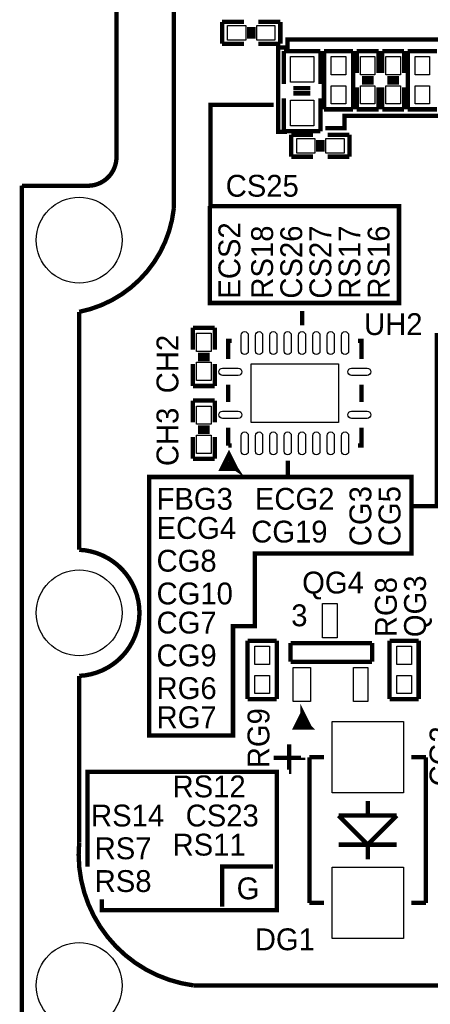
# Model space of a CAD drawing. Extents: x -225 to 585, y -158 to 406.
# Tile 4 of 39: x 0 to 14, y 27 to 61. Entities that reach past the tile are written whole.
import ezdxf

# ---------------------------------------------------------------- set-up
doc = ezdxf.new("R2010")
doc.units = 0
for name, color, linetype in [('BOARD_GEOMETRY_OUTLINE', 3, 'CONTINUOUS'), ('BOARD_GEOMETRY_SILKSCREEN_TOP', 1, 'CONTINUOUS'), ('PACKAGE_GEOMETRY_SILKSCREEN_TOP', 4, 'CONTINUOUS'), ('PIN_TOP', 5, 'CONTINUOUS'), ('REF_DES_SILKSCREEN_TOP', 6, 'CONTINUOUS')]:
    doc.layers.add(name, color=color, linetype=linetype)

msp = doc.modelspace()

# ---------------------------------------------------------------- linework, layer by layer
at = {"layer": 'BOARD_GEOMETRY_OUTLINE'}
msp.add_lwpolyline([(2.29997, 55.499762), (0, 55.499762), (0, 6.09981), (0, 0), (68.999862, 0.001016), (68.999862, 6.09981), (68.999862, 60.299854), (67.399916, 60.299854, -0.414241), (66.399918, 61.299852), (66.399918, 71.09968), (65.299844, 71.09968, -0.414195), (64.299846, 72.099678), (64.299846, 82.599784), (3.299968, 82.599784), (3.299968, 56.49976, -0.414195)], format="xyb", close=True, dxfattribs=at)
for points in [[(3.299968, 56.503824), (3.299968, 82.599784)], [(3.299968, 56.49976), (3.299968, 82.599784)], [(3.299968, 56.49976), (3.299968, 71.599806)], [(0, 55.499762), (2.302002, 55.499762)], [(0, 55.499762), (2.29997, 55.499762)], [(0, 25.599644), (0, 55.499762)], [(0, 6.09981), (0, 55.499762)], [(0, 55.499762), (2.29997, 55.499762)], [(0, 6.09981), (0, 55.499762)]]:
    msp.add_lwpolyline(points, dxfattribs=at)
msp.add_lwpolyline([(2.29997, 55.499762, 0.414195), (3.299968, 56.49976)], format="xyb", dxfattribs=at)
msp.add_lwpolyline([(2.29997, 55.499762, 0.414195), (3.299968, 56.49976)], format="xyb", dxfattribs=at)
at = {"layer": 'BOARD_GEOMETRY_SILKSCREEN_TOP', "const_width": 0.1524}
for points in [[(10.5918, 57.5056), (11.2522, 57.5056), (11.2522, 57.9374), (16.0274, 57.9374), (16.0274, 60.4012), (15.621, 60.4012), (15.621, 60.6044), (9.271, 60.6044), (9.271, 60.325), (8.9408, 60.325), (8.9408, 57.3786), (9.2456, 57.3786)], [(8.7884, 58.3184), (6.5786, 58.3184), (6.5786, 54.7878), (13.1572, 54.7878), (13.1572, 51.4096), (6.5532, 51.4096), (6.5532, 54.7878)], [(13.589, 44.323), (13.589, 42.672), (8.128, 42.672), (8.128, 40.132), (7.366, 40.132), (7.366, 36.322), (4.445, 36.322), (4.445, 45.339), (13.589, 45.339), (13.589, 44.323), (14.478, 44.323), (14.478, 50.292), (18.288, 50.292), (18.288, 49.53), (21.717, 49.53), (21.717, 49.784)], [(2.794, 30.607), (2.794, 30.226), (8.89, 30.226), (8.89, 35.052), (2.286, 35.052), (2.286, 31.75)], [(8.763, 31.75), (6.985, 31.75), (6.985, 30.353)]]:
    msp.add_lwpolyline(points, dxfattribs=at)
at = {"layer": 'PACKAGE_GEOMETRY_SILKSCREEN_TOP', "const_width": 0.1524}
for points in [[(3.300222, 56.49976), (3.300222, 71.599806)], [(6.985, 61.214), (7.747, 61.214)], [(6.985, 60.452), (6.985, 61.214)], [(8.255, 61.214), (9.017, 61.214)], [(9.017, 61.214), (9.017, 60.452)], [(7.9248, 60.6298), (7.9248, 61.0362)], [(8.0772, 60.6298), (8.0772, 61.0362)], [(7.747, 60.452), (6.985, 60.452)], [(9.017, 60.452), (8.255, 60.452)], [(9.144, 60.198), (9.144, 59.055)], [(10.414, 60.198), (9.144, 60.198)], [(10.414, 59.055), (10.414, 60.198)], [(10.541, 60.198), (10.541, 58.166)], [(11.557, 60.198), (10.541, 60.198)], [(11.557, 58.166), (11.557, 60.198)], [(11.684, 60.198), (12.446, 60.198)], [(11.684, 59.436), (11.684, 60.198)], [(12.446, 60.198), (12.446, 59.436)], [(12.573, 60.198), (13.335, 60.198)], [(12.573, 59.436), (12.573, 60.198)], [(13.335, 60.198), (13.335, 59.436)], [(13.462, 60.198), (13.462, 58.166)], [(14.478, 60.198), (13.462, 60.198)], [(12.2682, 59.2582), (11.8618, 59.2582)], [(12.2682, 59.1058), (11.8618, 59.1058)], [(13.1572, 59.2582), (12.7508, 59.2582)], [(13.1572, 59.1058), (12.7508, 59.1058)], [(10.0584, 58.9026), (9.4742, 58.9026)], [(10.0584, 58.7248), (9.4742, 58.7248)], [(11.684, 58.166), (11.684, 58.928)], [(12.446, 58.928), (12.446, 58.166)], [(12.573, 58.166), (12.573, 58.928)], [(13.335, 58.928), (13.335, 58.166)], [(9.144, 57.404), (9.144, 58.547)], [(10.414, 58.547), (10.414, 57.404)], [(10.541, 58.166), (11.557, 58.166)], [(12.446, 58.166), (11.684, 58.166)], [(13.335, 58.166), (12.573, 58.166)], [(13.462, 58.166), (14.478, 58.166)], [(10.414, 57.404), (9.144, 57.404)], [(9.398, 57.277), (10.16, 57.277)], [(9.398, 56.515), (9.398, 57.277)], [(10.3378, 56.6928), (10.3378, 57.0992)], [(10.4902, 56.6928), (10.4902, 57.0992)], [(10.668, 57.277), (11.43, 57.277)], [(11.43, 57.277), (11.43, 56.515)], [(10.16, 56.515), (9.398, 56.515)], [(11.43, 56.515), (10.668, 56.515)], [(0.000254, 25.599898), (0.000254, 55.499762)], [(9.774936, 50.6349), (9.774936, 51.135026)], [(5.969, 50.546), (6.731, 50.546)], [(5.969, 49.784), (5.969, 50.546)], [(6.731, 50.546), (6.731, 49.784)], [(7.325106, 50.08499), (7.199884, 50.08499), (7.199884, 49.459896)], [(11.850116, 49.459896), (11.850116, 50.08499), (11.724894, 50.08499)], [(6.5532, 49.6062), (6.1468, 49.6062)], [(6.5532, 49.4538), (6.1468, 49.4538)], [(5.969, 48.514), (5.969, 49.276)], [(6.731, 49.276), (6.731, 48.514)], [(6.731, 48.514), (5.969, 48.514)], [(7.199884, 48.559974), (7.199884, 47.960026)], [(11.850116, 47.960026), (11.850116, 48.559974)], [(5.969, 48.006), (6.731, 48.006)], [(5.969, 47.244), (5.969, 48.006)], [(6.731, 48.006), (6.731, 47.244)], [(6.1468, 47.0662), (6.5532, 47.0662)], [(7.199884, 47.060104), (7.199884, 46.43501)], [(11.724894, 46.43501), (11.850116, 46.43501), (11.850116, 47.060104)], [(5.969, 45.974), (5.969, 46.736)], [(6.1468, 46.9138), (6.5532, 46.9138)], [(6.731, 46.736), (6.731, 45.974)], [(7.199884, 46.43501), (7.325106, 46.43501)], [(6.731, 45.974), (5.969, 45.974)], [(7.476998, 45.621956), (6.977126, 45.621956), (7.227062, 46.122082), (7.476998, 45.621956), (7.076948, 45.722032), (7.2771, 45.92193), (7.476998, 45.621956), (7.177024, 45.822108)], [(9.275064, 45.41012), (9.275064, 45.909992)], [(7.874, 39.624), (7.874, 37.592)], [(8.89, 39.624), (7.874, 39.624)], [(8.89, 37.592), (8.89, 39.624)], [(9.372346, 39.54272), (9.372346, 38.89502)], [(12.217146, 39.54272), (9.372346, 39.54272)], [(12.217146, 38.89502), (12.217146, 39.54272)], [(12.827, 39.624), (12.827, 37.592)], [(13.843, 39.624), (12.827, 39.624)], [(13.843, 37.592), (13.843, 39.624)], [(9.372346, 38.89502), (12.217146, 38.89502)], [(7.874, 37.592), (8.89, 37.592)], [(12.827, 37.592), (13.843, 37.592)], [(9.795002, 37.100002), (9.545066, 36.599876), (10.044938, 36.599876), (9.795002, 37.100002), (9.795002, 36.599876), (10.044938, 36.599876), (9.795002, 36.850066), (9.545066, 36.599876)], [(9.32942, 36.01212), (9.32942, 35.04946), (9.31926, 35.04946)], [(9.81456, 35.54476), (9.81456, 35.53714), (8.78078, 35.53714)], [(10.033, 30.48), (10.033, 35.56)], [(10.033, 35.56), (10.541, 35.56)], [(13.589, 35.56), (14.097, 35.56)], [(14.097, 35.56), (14.097, 30.48)], [(12.065, 34.036), (12.065, 33.528)], [(12.065, 32.512), (11.049, 33.528)], [(11.049, 33.528), (13.081, 33.528)], [(13.081, 33.528), (12.065, 32.512)], [(13.081, 32.512), (11.049, 32.512)], [(12.065, 32.004), (12.065, 32.512)], [(10.541, 30.48), (10.033, 30.48)], [(14.097, 30.48), (13.589, 30.48)]]:
    msp.add_lwpolyline(points, dxfattribs=at)
for points in [[(5.300218, 69.79285), (5.300218, 54.699916, -0.326839), (2.00025, 51.099974)], [(0.000254, 55.499762), (2.300224, 55.499762, 0.414214), (3.300222, 56.49976)], [(2.00025, 51.099974), (2.00025, 42.799762, -0.955543), (2.00025, 38.399974)], [(2.00025, 38.399974), (2.00025, 32.599884, 0.403528), (6.000242, 27.599894)], [(6.000242, 27.599894), (26.800302, 27.599894, -1.016764), (31.20009, 27.599894)]]:
    msp.add_lwpolyline(points, format="xyb", dxfattribs=at)
at = {"layer": 'PIN_TOP'}
for points in [[(7.8105, 61.087), (7.8105, 60.579), (7.1755, 60.579), (7.1755, 61.087)], [(8.8265, 61.087), (8.8265, 60.579), (8.1915, 60.579), (8.1915, 61.087)], [(9.3726, 60.0075), (10.1854, 60.0075), (10.1854, 59.1185), (9.3726, 59.1185)], [(10.795, 60.0075), (11.303, 60.0075), (11.303, 59.3725), (10.795, 59.3725)], [(11.811, 60.0075), (12.319, 60.0075), (12.319, 59.3725), (11.811, 59.3725)], [(12.7, 60.0075), (13.208, 60.0075), (13.208, 59.3725), (12.7, 59.3725)], [(13.716, 60.0075), (14.224, 60.0075), (14.224, 59.3725), (13.716, 59.3725)], [(10.795, 58.9915), (11.303, 58.9915), (11.303, 58.3565), (10.795, 58.3565)], [(11.811, 58.9915), (12.319, 58.9915), (12.319, 58.3565), (11.811, 58.3565)], [(12.7, 58.9915), (13.208, 58.9915), (13.208, 58.3565), (12.7, 58.3565)], [(13.716, 58.9915), (14.224, 58.9915), (14.224, 58.3565), (13.716, 58.3565)], [(9.3726, 58.4835), (10.1854, 58.4835), (10.1854, 57.5945), (9.3726, 57.5945)], [(10.2235, 57.15), (10.2235, 56.642), (9.5885, 56.642), (9.5885, 57.15)], [(11.2395, 57.15), (11.2395, 56.642), (10.6045, 56.642), (10.6045, 57.15)], [(6.096, 50.3555), (6.604, 50.3555), (6.604, 49.7205), (6.096, 49.7205)], [(6.096, 49.3395), (6.604, 49.3395), (6.604, 48.7045), (6.096, 48.7045)], [(7.999984, 47.234856), (7.999984, 49.28489), (11.050016, 49.28489), (11.050016, 47.234856)], [(6.604, 47.1805), (6.096, 47.1805), (6.096, 47.8155), (6.604, 47.8155)], [(6.604, 46.1645), (6.096, 46.1645), (6.096, 46.7995), (6.604, 46.7995)], [(10.998708, 39.72814), (10.490708, 39.72814), (10.490708, 40.92194), (10.998708, 40.92194)], [(8.128, 39.4335), (8.636, 39.4335), (8.636, 38.7985), (8.128, 38.7985)], [(13.589, 38.7985), (13.081, 38.7985), (13.081, 39.4335), (13.589, 39.4335)], [(10.074656, 37.5031), (9.465056, 37.5031), (9.465056, 38.6969), (10.074656, 38.6969)], [(12.07389, 37.5031), (11.56589, 37.5031), (11.56589, 38.6969), (12.07389, 38.6969)], [(8.128, 38.4175), (8.636, 38.4175), (8.636, 37.7825), (8.128, 37.7825)], [(13.589, 37.7825), (13.081, 37.7825), (13.081, 38.4175), (13.589, 38.4175)], [(10.8204, 36.8046), (13.3096, 36.8046), (13.3096, 34.3154), (10.8204, 34.3154)], [(10.8204, 31.7246), (13.3096, 31.7246), (13.3096, 29.2354), (10.8204, 29.2354)]]:
    msp.add_lwpolyline(points, close=True, dxfattribs=at)
for points in [[(7.899908, 50.285142), (7.899908, 49.734978, -1), (7.649972, 49.734978), (7.649972, 50.285142, -1)], [(8.400034, 50.285142), (8.400034, 49.734978, -1), (8.150098, 49.734978), (8.150098, 50.285142, -1)], [(8.899906, 50.285142), (8.899906, 49.734978, -1), (8.64997, 49.734978), (8.64997, 50.285142, -1)], [(9.400032, 50.285142), (9.400032, 49.734978, -1), (9.150096, 49.734978), (9.150096, 50.285142, -1)], [(9.899904, 50.285142), (9.899904, 49.734978, -1), (9.649968, 49.734978), (9.649968, 50.285142, -1)], [(10.40003, 50.285142), (10.40003, 49.734978, -1), (10.150094, 49.734978), (10.150094, 50.285142, -1)], [(10.899902, 50.285142), (10.899902, 49.734978, -1), (10.649966, 49.734978), (10.649966, 50.285142, -1)], [(11.400028, 50.285142), (11.400028, 49.734978, -1), (11.150092, 49.734978), (11.150092, 50.285142, -1)], [(7.55015, 48.885094), (6.999986, 48.885094, -1), (6.999986, 49.13503), (7.55015, 49.13503, -1)], [(12.050014, 48.885094), (11.49985, 48.885094, -1), (11.49985, 49.13503), (12.050014, 49.13503, -1)], [(7.55015, 47.38497), (6.999986, 47.38497, -1), (6.999986, 47.634906), (7.55015, 47.634906, -1)], [(12.050014, 47.38497), (11.49985, 47.38497, -1), (11.49985, 47.634906), (12.050014, 47.634906, -1)], [(7.899908, 46.785022), (7.899908, 46.234858, -1), (7.649972, 46.234858), (7.649972, 46.785022, -1)], [(8.400034, 46.785022), (8.400034, 46.234858, -1), (8.150098, 46.234858), (8.150098, 46.785022, -1)], [(8.899906, 46.785022), (8.899906, 46.234858, -1), (8.64997, 46.234858), (8.64997, 46.785022, -1)], [(9.400032, 46.785022), (9.400032, 46.234858, -1), (9.150096, 46.234858), (9.150096, 46.785022, -1)], [(9.899904, 46.785022), (9.899904, 46.234858, -1), (9.649968, 46.234858), (9.649968, 46.785022, -1)], [(10.40003, 46.785022), (10.40003, 46.234858, -1), (10.150094, 46.234858), (10.150094, 46.785022, -1)], [(10.899902, 46.785022), (10.899902, 46.234858, -1), (10.649966, 46.234858), (10.649966, 46.785022, -1)], [(11.400028, 46.785022), (11.400028, 46.234858, -1), (11.150092, 46.234858), (11.150092, 46.785022, -1)]]:
    msp.add_lwpolyline(points, format="xyb", close=True, dxfattribs=at)
for centre in [(2.00025, 53.599842), (2.00025, 40.599868), (2.00025, 27.599894)]:
    msp.add_circle(centre, 1.4986, dxfattribs=at)

# ---------------------------------------------------------------- texts
at = {"layer": 'BOARD_GEOMETRY_SILKSCREEN_TOP', "width": 1.000333}
msp.add_text('G', height=0.762, dxfattribs=at).set_placement((7.493, 30.607))
at = {"layer": 'PACKAGE_GEOMETRY_SILKSCREEN_TOP', "width": 1.000333}
msp.add_text('3', height=0.762, dxfattribs=at).set_placement((9.398, 40.132))
at = {"layer": 'REF_DES_SILKSCREEN_TOP', "width": 1.000333}
for s, p in [('CS25', (7.112, 55.118)), ('UH2', (11.938, 50.292)), ('FBG3', (4.699, 44.196)), ('ECG2', (8.128, 44.196)), ('ECG4', (4.699, 43.18)), ('CG19', (8.001, 43.053)), ('CG8', (4.699, 42.037)), ('QG4', (9.779, 41.275)), ('CG10', (4.699, 40.894)), ('CG7', (4.699, 39.878)), ('CG9', (4.699, 38.735)), ('RG6', (4.699, 37.592)), ('RG7', (4.699, 36.576)), ('RS12', (5.2578, 34.163)), ('RS14', (2.413, 33.147)), ('CS23', (5.715, 33.147)), ('RS7', (2.54, 32.004)), ('RS11', (5.2578, 32.131)), ('RS8', (2.54, 30.861)), ('DG1', (8.128, 28.829))]:
    msp.add_text(s, height=0.762, dxfattribs=at).set_placement(p)
for s, p in [('ECS2', (7.62, 51.562)), ('RS18', (8.763, 51.562)), ('CS26', (9.779, 51.562)), ('CS27', (10.795, 51.562)), ('RS17', (11.811, 51.562)), ('RS16', (12.827, 51.562)), ('CH2', (5.461, 48.259746)), ('CH3', (5.461, 45.719746)), ('CG3', (12.192, 42.925746)), ('CG5', (13.208, 42.926)), ('RG8', (13.081, 39.751)), ('QG3', (14.097, 39.751)), ('RG9', (8.636, 35.179)), ('CG2', (14.986, 34.544))]:
    msp.add_text(s, height=0.762, rotation=90, dxfattribs=at).set_placement(p)

doc.saveas('drawing.dxf')
